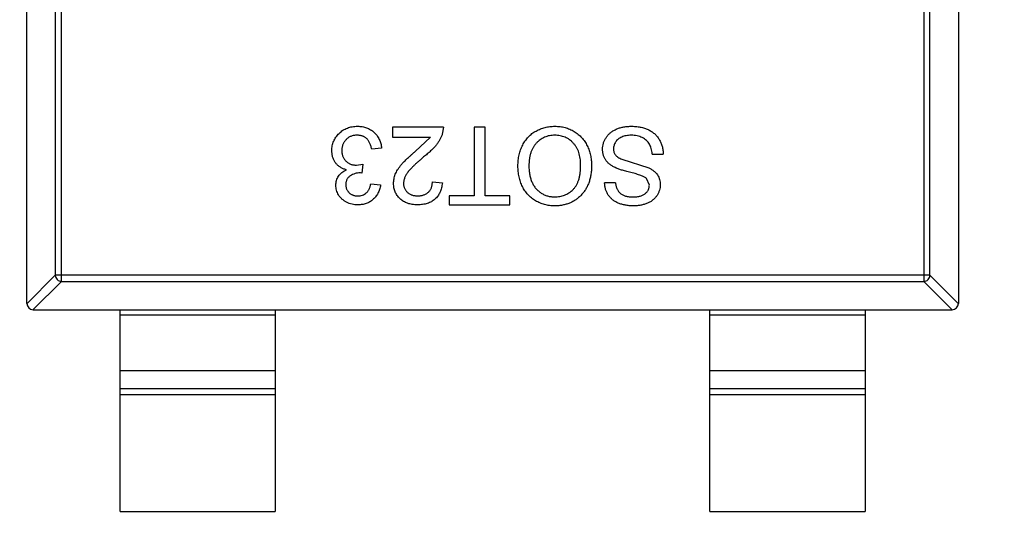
# Model space of a CAD drawing. Header units: inches. Extents: x 398 to 599, y 40 to 151.
# Tile 25 of 100: x 546.5 to 549.68, y 80.43 to 82.08. Entities that reach past the tile are written whole.
import ezdxf

# ---------------------------------------------------------------- set-up
doc = ezdxf.new("R2010")
doc.units = ezdxf.units.IN
doc.header["$LTSCALE"] = 1.21
doc.header["$MEASUREMENT"] = 0
doc.header["$PDMODE"] = 3
doc.header["$PDSIZE"] = 0.3125
doc.layers.get('0').update_dxf_attribs({"linetype": 'CONTINUOUS'})
doc.layers.get('Defpoints').update_dxf_attribs({"linetype": 'CONTINUOUS'})
doc.layers.add('DIM', color=3, linetype='CONTINUOUS')
doc.styles.get("Standard").update_dxf_attribs({"font": 'txt', "width": 0.8})
doc.dimstyles.get("Standard").update_dxf_attribs({"dimtxt": 0.15625, "dimasz": 0.1875, "dimexe": 0.125, "dimexo": 0.0625, "dimgap": 0.09, "dimtad": 0, "dimtih": 1, "dimtoh": 1, "dimzin": 4, "dimdsep": 46, "dimtxsty": 'Standard', "dimblk": '_FILLED', "dimblk1": '_FILLED', "dimblk2": '_FILLED', "dimcen": 0.09, "dimazin": 1, "dimtp": 0.01, "dimtm": 0.01, "dimtfac": 1, "dimtofl": 0, "dimtmove": 0, "dimatfit": 3, "dimldrblk": '_FILLED', "dimfxl": 1, "dimtolj": 1, "dimtzin": 4, "dimarcsym": 0})

# ---------------------------------------------------------------- blocks, each defined once
blk = doc.blocks.new('_FILLED')
at = {"color": 0, "linetype": 'ByBlock'}
blk.add_solid([(0, 0), (-1, 0.1667), (-1, -0.1667)], dxfattribs=at)
blk = doc.blocks.new('*D67')
at = {"layer": 'Defpoints', "color": 0}
for p in [(521.3768, 92.925), (527.3329, 92.925), (549.2812, 69.8553)]:
    blk.add_point(p, dxfattribs=at)
at = {"layer": 'DIM', "color": 0, "lineweight": -2}
for p, q in [((527.2704, 92.925), (521.2518, 92.925)), ((521.3768, 90.925), (521.3768, 84.5468)), ((521.3768, 71.8553), (521.3768, 78.2335)), ((549.2187, 69.8553), (521.2518, 69.8553))]:
    blk.add_line(p, q, dxfattribs=at)
at = {"layer": 'DIM', "color": 0, "lineweight": -2, "xscale": 2, "yscale": 2, "zscale": 2}
for p, rotation in [((521.3768, 92.925), 90), ((521.3768, 69.8553), 270)]:
    blk.add_blockref('_FILLED', p, dxfattribs=dict(at, rotation=rotation))
at = {"layer": 'DIM', "color": 0, "insert": (521.3768, 81.3902), "char_height": 2, "attachment_point": 5, "rotation": 90}
blk.add_mtext('\\A1;23.07', dxfattribs=at)
blk = doc.blocks.new('*D70')
at = {"layer": 'Defpoints', "color": 0}
for p in [(537.241, 87.005), (553.751, 68.4022), (537.241, 64.8591)]:
    blk.add_point(p, dxfattribs=at)
at = {"layer": 'DIM', "color": 0, "lineweight": -2}
for p, q in [((537.241, 86.9425), (537.241, 64.7341)), ((553.751, 68.3397), (553.751, 64.7341)), ((539.241, 64.8591), (542.7394, 64.8591)), ((551.751, 64.8591), (548.2527, 64.8591))]:
    blk.add_line(p, q, dxfattribs=at)
at = {"layer": 'DIM', "color": 0, "lineweight": -2, "xscale": 2, "yscale": 2, "zscale": 2, "rotation": 180}
blk.add_blockref('_FILLED', (537.241, 64.8591), dxfattribs=at)
at = {"layer": 'DIM', "color": 0, "lineweight": -2, "xscale": 2, "yscale": 2, "zscale": 2}
blk.add_blockref('_FILLED', (553.751, 64.8591), dxfattribs=at)
at = {"layer": 'DIM', "color": 0, "insert": (545.496, 64.8591), "char_height": 2, "attachment_point": 5}
blk.add_mtext('\\A1;16.51', dxfattribs=at)

msp = doc.modelspace()

# ---------------------------------------------------------------- linework, layer by layer
at = {"color": 7, "linetype": 'Continuous'}
for p, q in [((546.5279, 81.163), (546.5279, 82.823)), ((549.5279, 82.823), (549.5279, 81.163)), ((546.639, 81.2344), (546.639, 82.7515)), ((549.4168, 82.7515), (549.4168, 81.2344)), ((546.6193, 82.7318), (546.6193, 81.2541)), ((549.4365, 81.2541), (549.4365, 82.7318)), ((547.7057, 81.7311), (547.7057, 81.6991)), ((547.8692, 81.7311), (547.7057, 81.7311)), ((547.8692, 81.7311), (547.8658, 81.7089)), ((547.9686, 81.7311), (547.9686, 81.51)), ((548.0038, 81.7311), (547.9686, 81.7311)), ((548.0038, 81.51), (548.0038, 81.7311)), ((547.7057, 81.6991), (547.828, 81.6991)), ((547.7783, 81.6527), (547.828, 81.6991)), ((547.6705, 81.6638), (547.6384, 81.6606)), ((548.4439, 81.6281), (548.531, 81.6004)), ((548.5423, 81.6446), (548.5775, 81.6446)), ((547.5891, 81.6091), (547.6099, 81.6125)), ((547.6099, 81.6125), (547.6066, 81.5837)), ((547.6066, 81.5837), (547.602, 81.584)), ((548.5327, 81.5441), (548.5237, 81.5662)), ((547.6352, 81.5484), (547.6673, 81.5452)), ((547.8339, 81.5549), (547.866, 81.5516)), ((548.4237, 81.5516), (548.3884, 81.5516)), ((547.8884, 81.51), (547.8884, 81.4811)), ((547.9686, 81.51), (547.8884, 81.51)), ((548.0839, 81.51), (548.0038, 81.51)), ((548.0839, 81.4811), (548.0839, 81.51)), ((547.8884, 81.4811), (548.0839, 81.4811)), ((546.5279, 81.1627), (546.6193, 81.2541)), ((549.4365, 81.2541), (546.6193, 81.2541)), ((549.4365, 81.2541), (549.5279, 81.1627)), ((546.639, 81.2344), (546.5476, 81.143)), ((546.639, 81.2344), (549.4168, 81.2344)), ((549.5082, 81.143), (549.4168, 81.2344)), ((546.5479, 81.143), (549.5079, 81.143)), ((546.8279, 80.493), (546.8279, 81.143)), ((547.3279, 81.1252), (546.8279, 81.1252)), ((547.3279, 81.143), (547.3279, 80.493)), ((548.7279, 80.493), (548.7279, 81.143)), ((549.2279, 81.1252), (548.7279, 81.1252)), ((549.2279, 81.143), (549.2279, 80.493)), ((546.8279, 80.9469), (547.3279, 80.9469)), ((548.7279, 80.9469), (549.2279, 80.9469)), ((546.8279, 80.8889), (547.3279, 80.8889)), ((547.3279, 80.8691), (546.8279, 80.8691)), ((548.7279, 80.8889), (549.2279, 80.8889)), ((549.2279, 80.8691), (548.7279, 80.8691)), ((546.8279, 80.493), (547.3279, 80.493)), ((548.7279, 80.493), (549.2279, 80.493))]:
    msp.add_line(p, q, dxfattribs=at)
for centre, radius, start, end in [((553.751, 92.925), 23, 281.22586, 258.77532), ((553.751, 92.925), 22.75, 294.44334, 241.13427), ((546.5479, 81.163), 0.02, 180, 270), ((549.5079, 81.163), 0.02, 270, 0)]:
    msp.add_arc(centre, radius, start, end, dxfattribs=at)
for points, knots in [([(547.5102, 81.6559), (547.5103, 81.6586), (547.5104, 81.6639), (547.5115, 81.6717), (547.5134, 81.6791), (547.516, 81.6863), (547.5192, 81.6931), (547.5233, 81.6996), (547.5281, 81.7058), (547.5335, 81.7116), (547.5395, 81.717), (547.5459, 81.7216), (547.5528, 81.7256), (547.56, 81.7288), (547.5676, 81.7313), (547.5756, 81.7331), (547.584, 81.7341), (547.5898, 81.7343), (547.5927, 81.7343)], [0, 0, 0, 0, 0.063503, 0.124805, 0.18492, 0.244376, 0.303775, 0.364133, 0.425376, 0.488388, 0.551743, 0.61386, 0.67564, 0.737737, 0.800417, 0.864658, 0.930985, 1, 1, 1, 1]), ([(547.5927, 81.7343), (547.5953, 81.7343), (547.6005, 81.7342), (547.6081, 81.7332), (547.6153, 81.7317), (547.6222, 81.7295), (547.6287, 81.7268), (547.6349, 81.7234), (547.6408, 81.7194), (547.6463, 81.7148), (547.6513, 81.7097), (547.6558, 81.7042), (547.6596, 81.6984), (547.663, 81.6922), (547.6658, 81.6856), (547.6679, 81.6787), (547.6696, 81.6714), (547.6702, 81.6664), (547.6705, 81.6638)], [0, 0, 0, 0, 0.067794, 0.133464, 0.196934, 0.258481, 0.319787, 0.380431, 0.44099, 0.502867, 0.564806, 0.625526, 0.685604, 0.746041, 0.807347, 0.869717, 0.93379, 1, 1, 1, 1]), ([(548.1096, 81.6065), (548.1096, 81.6096), (548.1097, 81.6158), (548.1104, 81.6248), (548.1117, 81.6336), (548.1133, 81.6422), (548.1155, 81.6505), (548.118, 81.6586), (548.1212, 81.6664), (548.1247, 81.674), (548.1287, 81.6812), (548.1331, 81.688), (548.1379, 81.6943), (548.1431, 81.7002), (548.1487, 81.7056), (548.1547, 81.7106), (548.1611, 81.7151), (548.1679, 81.7191), (548.175, 81.7227), (548.1822, 81.7258), (548.1895, 81.7285), (548.197, 81.7306), (548.2046, 81.7323), (548.2123, 81.7335), (548.2202, 81.7342), (548.2255, 81.7343), (548.2282, 81.7343)], [0, 0, 0, 0, 0.04756, 0.093962, 0.139112, 0.183626, 0.227457, 0.270703, 0.313611, 0.35626, 0.398366, 0.439557, 0.480045, 0.519888, 0.559658, 0.599421, 0.639208, 0.679668, 0.72002, 0.759859, 0.79956, 0.839199, 0.878956, 0.918794, 0.959083, 1, 1, 1, 1]), ([(548.2282, 81.7343), (548.231, 81.7343), (548.2367, 81.7342), (548.2451, 81.7334), (548.2533, 81.7321), (548.2613, 81.7302), (548.269, 81.7278), (548.2765, 81.7249), (548.2838, 81.7215), (548.2908, 81.7176), (548.2975, 81.7131), (548.3037, 81.7083), (548.3096, 81.7031), (548.315, 81.6975), (548.3201, 81.6916), (548.3247, 81.6852), (548.3289, 81.6784), (548.3326, 81.6713), (548.336, 81.664), (548.3388, 81.6565), (548.3413, 81.6489), (548.3433, 81.6412), (548.3448, 81.6334), (548.3459, 81.6255), (548.3467, 81.6175), (548.3467, 81.6121), (548.3468, 81.6094)], [0, 0, 0, 0, 0.044697, 0.088534, 0.131409, 0.173814, 0.215715, 0.257247, 0.298848, 0.340604, 0.382029, 0.42297, 0.463632, 0.504048, 0.544591, 0.584964, 0.626265, 0.667979, 0.709943, 0.751382, 0.792619, 0.833948, 0.875008, 0.916446, 0.957907, 1, 1, 1, 1]), ([(548.382, 81.6602), (548.3821, 81.6634), (548.3824, 81.6699), (548.3846, 81.6795), (548.3881, 81.6888), (548.3922, 81.6961), (548.3961, 81.7017), (548.3994, 81.7058), (548.403, 81.7095), (548.4069, 81.713), (548.4111, 81.7163), (548.4156, 81.7193), (548.4204, 81.7221), (548.4272, 81.7256), (548.4363, 81.7291), (548.4479, 81.7321), (548.4601, 81.734), (548.4685, 81.7342), (548.4728, 81.7343)], [0, 0, 0, 0, 0.074816, 0.148535, 0.223872, 0.301297, 0.340894, 0.38034, 0.420127, 0.45995, 0.500831, 0.541907, 0.584439, 0.62808, 0.717267, 0.80786, 0.901925, 1, 1, 1, 1]), ([(548.4728, 81.7343), (548.4755, 81.7343), (548.4809, 81.7343), (548.4887, 81.7337), (548.4962, 81.733), (548.5034, 81.7318), (548.5102, 81.7303), (548.5167, 81.7285), (548.5229, 81.7264), (548.5287, 81.724), (548.5342, 81.7211), (548.5394, 81.7181), (548.5443, 81.7146), (548.5488, 81.7107), (548.5532, 81.7067), (548.5571, 81.7022), (548.5608, 81.6974), (548.5641, 81.6923), (548.5671, 81.6869), (548.5698, 81.6814), (548.572, 81.6757), (548.5739, 81.6698), (548.5754, 81.6638), (548.5765, 81.6575), (548.5773, 81.6511), (548.5774, 81.6468), (548.5775, 81.6446)], [0, 0, 0, 0, 0.052493, 0.102825, 0.151397, 0.198033, 0.242876, 0.285999, 0.327849, 0.368395, 0.407852, 0.446838, 0.485166, 0.523341, 0.561602, 0.59992, 0.638496, 0.677791, 0.71729, 0.756605, 0.796068, 0.835886, 0.875714, 0.916263, 0.95776, 1, 1, 1, 1]), ([(547.5915, 81.7055), (547.5897, 81.7055), (547.5862, 81.7054), (547.581, 81.7047), (547.576, 81.7036), (547.5714, 81.702), (547.5671, 81.7), (547.563, 81.6975), (547.5592, 81.6946), (547.5557, 81.6912), (547.5526, 81.6875), (547.5498, 81.6836), (547.5475, 81.6795), (547.5455, 81.6752), (547.5441, 81.6706), (547.543, 81.6658), (547.5424, 81.6608), (547.5423, 81.6574), (547.5423, 81.6557)], [0, 0, 0, 0, 0.069461, 0.135658, 0.19962, 0.261651, 0.322053, 0.38234, 0.443223, 0.50493, 0.56682, 0.6276, 0.687476, 0.747351, 0.808174, 0.870133, 0.933721, 1, 1, 1, 1]), ([(547.6384, 81.6606), (547.638, 81.6625), (547.6372, 81.6663), (547.6356, 81.6716), (547.6339, 81.6766), (547.6318, 81.681), (547.6298, 81.6852), (547.6274, 81.6888), (547.6248, 81.6921), (547.6221, 81.695), (547.6191, 81.6975), (547.6159, 81.6997), (547.6124, 81.7015), (547.6087, 81.7029), (547.6047, 81.7041), (547.6006, 81.7049), (547.5961, 81.7054), (547.5931, 81.7055), (547.5915, 81.7055)], [0, 0, 0, 0, 0.082566, 0.15976, 0.233155, 0.301356, 0.365752, 0.426437, 0.484185, 0.539549, 0.593156, 0.647048, 0.701446, 0.757, 0.81384, 0.873058, 0.934963, 1, 1, 1, 1]), ([(547.8658, 81.7089), (547.8648, 81.706), (547.8626, 81.7), (547.8582, 81.6914), (547.8531, 81.6828), (547.8481, 81.6759), (547.8435, 81.6703), (547.8396, 81.666), (547.8354, 81.6615), (547.8307, 81.657), (547.8257, 81.6523), (547.8202, 81.6474), (547.8144, 81.6425), (547.8103, 81.6393), (547.8082, 81.6376)], [0, 0, 0, 0, 0.100388, 0.204407, 0.310686, 0.422157, 0.480685, 0.543238, 0.6095, 0.679555, 0.753841, 0.831641, 0.913813, 1, 1, 1, 1]), ([(548.2283, 81.7055), (548.2253, 81.7054), (548.2195, 81.7053), (548.211, 81.7041), (548.2028, 81.702), (548.1951, 81.6992), (548.1878, 81.6955), (548.1808, 81.6911), (548.1743, 81.6857), (548.1682, 81.6797), (548.1627, 81.6729), (548.1578, 81.6654), (548.1539, 81.6572), (548.1505, 81.6483), (548.148, 81.6387), (548.1461, 81.6285), (548.145, 81.6176), (548.1449, 81.6101), (548.1448, 81.6063)], [0, 0, 0, 0, 0.061055, 0.119545, 0.176806, 0.232956, 0.288583, 0.344667, 0.401662, 0.46054, 0.520477, 0.581213, 0.643431, 0.707961, 0.775371, 0.846414, 0.921152, 1, 1, 1, 1]), ([(548.3115, 81.6098), (548.3114, 81.6134), (548.3113, 81.6205), (548.3101, 81.6307), (548.3083, 81.6404), (548.3058, 81.6496), (548.3024, 81.658), (548.2983, 81.666), (548.2935, 81.6733), (548.288, 81.68), (548.2819, 81.686), (548.2753, 81.6912), (548.2684, 81.6956), (548.2611, 81.6992), (548.2535, 81.702), (548.2454, 81.704), (548.237, 81.7053), (548.2312, 81.7054), (548.2283, 81.7055)], [0, 0, 0, 0, 0.075964, 0.148125, 0.217201, 0.2833, 0.347202, 0.4093, 0.470426, 0.531588, 0.591739, 0.650258, 0.707303, 0.764208, 0.821148, 0.879119, 0.938423, 1, 1, 1, 1]), ([(548.4744, 81.7055), (548.4715, 81.7054), (548.466, 81.7053), (548.4581, 81.7041), (548.4506, 81.7024), (548.4437, 81.6997), (548.4374, 81.6966), (548.432, 81.6927), (548.4273, 81.6883), (548.4237, 81.6834), (548.4208, 81.6782), (548.4188, 81.6728), (548.4175, 81.6674), (548.4173, 81.6637), (548.4173, 81.6619)], [0, 0, 0, 0, 0.105584, 0.205868, 0.300947, 0.393002, 0.480949, 0.562874, 0.641461, 0.717742, 0.791772, 0.862716, 0.931777, 1, 1, 1, 1]), ([(548.5423, 81.6446), (548.5419, 81.6478), (548.5411, 81.6538), (548.5391, 81.6625), (548.5364, 81.6702), (548.533, 81.6772), (548.5286, 81.6833), (548.5233, 81.6889), (548.5169, 81.6936), (548.5097, 81.6979), (548.5016, 81.7013), (548.4929, 81.7037), (548.4838, 81.7052), (548.4776, 81.7054), (548.4744, 81.7055)], [0, 0, 0, 0, 0.093796, 0.180188, 0.260363, 0.334847, 0.407093, 0.481448, 0.559271, 0.64227, 0.728586, 0.815978, 0.906035, 1, 1, 1, 1]), ([(548.4254, 81.5997), (548.4236, 81.6006), (548.4201, 81.6022), (548.4151, 81.605), (548.4104, 81.6078), (548.4061, 81.6109), (548.4022, 81.6142), (548.3986, 81.6176), (548.3954, 81.6211), (548.3926, 81.6249), (548.3901, 81.6288), (548.3879, 81.6329), (548.3861, 81.6371), (548.3846, 81.6414), (548.3835, 81.6459), (548.3826, 81.6505), (548.3821, 81.6553), (548.382, 81.6585), (548.382, 81.6602)], [0, 0, 0, 0, 0.074931, 0.147078, 0.216364, 0.282503, 0.346688, 0.408836, 0.469262, 0.528432, 0.587001, 0.644416, 0.702189, 0.759767, 0.81849, 0.877633, 0.93802, 1, 1, 1, 1]), ([(548.4173, 81.6619), (548.4174, 81.6601), (548.4175, 81.6565), (548.4186, 81.6514), (548.4206, 81.6467), (548.4233, 81.6422), (548.427, 81.6381), (548.4316, 81.6344), (548.4374, 81.631), (548.4417, 81.6291), (548.4439, 81.6281)], [0, 0, 0, 0, 0.117768, 0.230176, 0.339843, 0.450625, 0.566943, 0.696021, 0.839438, 1, 1, 1, 1]), ([(547.5571, 81.5943), (547.5553, 81.5947), (547.5518, 81.5956), (547.5468, 81.5974), (547.542, 81.5996), (547.5375, 81.602), (547.5334, 81.6049), (547.5295, 81.6081), (547.5259, 81.6117), (547.5227, 81.6155), (547.5197, 81.6196), (547.5172, 81.6241), (547.5151, 81.6288), (547.5132, 81.6337), (547.5119, 81.6389), (547.511, 81.6444), (547.5103, 81.6501), (547.5103, 81.6539), (547.5102, 81.6559)], [0, 0, 0, 0, 0.065828, 0.128938, 0.190858, 0.251186, 0.310974, 0.37005, 0.429672, 0.489507, 0.549975, 0.610075, 0.670915, 0.732909, 0.796711, 0.861825, 0.929892, 1, 1, 1, 1]), ([(547.5423, 81.6557), (547.5423, 81.654), (547.5424, 81.6508), (547.543, 81.646), (547.544, 81.6415), (547.5455, 81.6372), (547.5474, 81.6331), (547.5496, 81.6293), (547.5524, 81.6256), (547.5554, 81.6223), (547.5588, 81.6192), (547.5625, 81.6165), (547.5664, 81.6142), (547.5705, 81.6124), (547.5748, 81.6109), (547.5794, 81.6099), (547.5842, 81.6092), (547.5875, 81.6092), (547.5891, 81.6091)], [0, 0, 0, 0, 0.067051, 0.13118, 0.193722, 0.254499, 0.314763, 0.375117, 0.436023, 0.498297, 0.560571, 0.621619, 0.681973, 0.742853, 0.804272, 0.867473, 0.932273, 1, 1, 1, 1]), ([(547.7089, 81.5501), (547.709, 81.5526), (547.7091, 81.5576), (547.7102, 81.565), (547.7121, 81.5723), (547.7145, 81.5796), (547.7178, 81.587), (547.7221, 81.5945), (547.7273, 81.6022), (547.7323, 81.6087), (547.737, 81.6142), (547.7412, 81.6187), (547.746, 81.6235), (547.7512, 81.6287), (547.7572, 81.6342), (547.7637, 81.6401), (547.7708, 81.6463), (547.7757, 81.6505), (547.7783, 81.6527)], [0, 0, 0, 0, 0.057945, 0.116018, 0.174826, 0.234683, 0.296827, 0.364061, 0.436192, 0.51426, 0.556976, 0.604856, 0.657675, 0.715751, 0.77884, 0.847501, 0.921228, 1, 1, 1, 1]), ([(547.8082, 81.6376), (547.805, 81.6349), (547.7988, 81.6297), (547.79, 81.622), (547.782, 81.6148), (547.7749, 81.608), (547.7687, 81.6018), (547.7632, 81.596), (547.7585, 81.5908), (547.7546, 81.5859), (547.7514, 81.5813), (547.7486, 81.5767), (547.7463, 81.5723), (547.7444, 81.5678), (547.7428, 81.5634), (547.7418, 81.5591), (547.7411, 81.5547), (547.741, 81.5519), (547.741, 81.5504)], [0, 0, 0, 0, 0.11141, 0.214526, 0.309417, 0.396087, 0.474284, 0.544374, 0.60642, 0.660582, 0.709794, 0.756451, 0.800767, 0.843168, 0.884295, 0.923885, 0.962359, 1, 1, 1, 1]), ([(547.523, 81.5447), (547.5231, 81.5473), (547.5234, 81.5524), (547.525, 81.5599), (547.5278, 81.567), (547.5315, 81.5737), (547.5364, 81.5799), (547.5423, 81.5855), (547.5493, 81.5904), (547.5545, 81.5929), (547.5571, 81.5943)], [0, 0, 0, 0, 0.121951, 0.240787, 0.35855, 0.479066, 0.601519, 0.727551, 0.859932, 1, 1, 1, 1]), ([(548.228, 81.4779), (548.2252, 81.478), (548.2196, 81.4781), (548.2113, 81.4788), (548.2032, 81.4801), (548.1954, 81.4819), (548.1877, 81.4843), (548.1803, 81.487), (548.1731, 81.4904), (548.1661, 81.4943), (548.1594, 81.4986), (548.1531, 81.5033), (548.1472, 81.5084), (548.1417, 81.5139), (548.1367, 81.5199), (548.132, 81.5262), (548.1278, 81.5329), (548.124, 81.5401), (548.1206, 81.5475), (548.1177, 81.5552), (548.1152, 81.5632), (548.1131, 81.5714), (548.1116, 81.5798), (548.1104, 81.5885), (548.1097, 81.5974), (548.1096, 81.6035), (548.1096, 81.6065)], [0, 0, 0, 0, 0.043099, 0.085587, 0.126908, 0.167967, 0.20845, 0.249025, 0.289281, 0.33001, 0.370598, 0.410466, 0.450033, 0.489688, 0.529116, 0.569037, 0.609703, 0.650759, 0.692509, 0.734219, 0.776707, 0.819552, 0.863351, 0.907839, 0.953334, 1, 1, 1, 1]), ([(548.1448, 81.6063), (548.1449, 81.6038), (548.1449, 81.599), (548.1455, 81.5918), (548.1462, 81.5849), (548.1472, 81.5782), (548.1487, 81.5718), (548.1504, 81.5655), (548.1525, 81.5596), (548.1548, 81.5539), (548.1575, 81.5484), (548.1604, 81.5433), (548.1637, 81.5385), (548.1672, 81.5339), (548.1711, 81.5298), (548.1752, 81.5259), (548.1796, 81.5223), (548.1843, 81.5191), (548.1892, 81.5162), (548.1943, 81.5137), (548.1995, 81.5115), (548.2049, 81.5098), (548.2104, 81.5085), (548.2161, 81.5074), (548.2219, 81.5069), (548.2258, 81.5068), (548.2278, 81.5068)], [0, 0, 0, 0, 0.050852, 0.099752, 0.147438, 0.194086, 0.239171, 0.28334, 0.326577, 0.368936, 0.410572, 0.451051, 0.490877, 0.530044, 0.568937, 0.607578, 0.64642, 0.685679, 0.724799, 0.763513, 0.802173, 0.84074, 0.879649, 0.919071, 0.959098, 1, 1, 1, 1]), ([(548.2278, 81.5068), (548.2306, 81.5068), (548.2362, 81.5069), (548.2443, 81.5082), (548.2522, 81.51), (548.2598, 81.5125), (548.267, 81.5159), (548.274, 81.5201), (548.2806, 81.5249), (548.287, 81.5305), (548.2929, 81.5369), (548.2979, 81.5444), (548.3021, 81.5529), (548.3056, 81.5624), (548.3083, 81.5729), (548.3101, 81.5843), (548.3113, 81.5967), (548.3114, 81.6054), (548.3115, 81.6098)], [0, 0, 0, 0, 0.055943, 0.110382, 0.164048, 0.216759, 0.269601, 0.323009, 0.377581, 0.433449, 0.490922, 0.550625, 0.613117, 0.679861, 0.751358, 0.828261, 0.910795, 1, 1, 1, 1]), ([(548.3468, 81.6094), (548.3467, 81.6044), (548.3465, 81.5947), (548.3449, 81.5804), (548.3424, 81.5671), (548.3387, 81.5545), (548.334, 81.5428), (548.3284, 81.5319), (548.3215, 81.5219), (548.3138, 81.5127), (548.3052, 81.5046), (548.296, 81.4974), (548.2861, 81.4914), (548.2757, 81.4864), (548.2646, 81.4826), (548.2529, 81.4799), (548.2407, 81.4782), (548.2323, 81.478), (548.228, 81.4779)], [0, 0, 0, 0, 0.075226, 0.146575, 0.2145, 0.27953, 0.342403, 0.403496, 0.463762, 0.523864, 0.583252, 0.641302, 0.698898, 0.756295, 0.814628, 0.874325, 0.935783, 1, 1, 1, 1]), ([(548.5237, 81.5662), (548.5228, 81.5669), (548.5209, 81.5685), (548.5173, 81.5707), (548.5129, 81.5729), (548.5076, 81.5751), (548.5014, 81.5773), (548.4943, 81.5795), (548.4864, 81.5818), (548.4778, 81.5839), (548.4691, 81.5861), (548.4608, 81.5882), (548.4532, 81.5903), (548.4463, 81.5923), (548.4401, 81.5942), (548.4346, 81.5961), (548.4297, 81.5979), (548.4268, 81.5991), (548.4254, 81.5997)], [0, 0, 0, 0, 0.032743, 0.07241, 0.119611, 0.174673, 0.237345, 0.308352, 0.38763, 0.474784, 0.563332, 0.645136, 0.720203, 0.789134, 0.851497, 0.907331, 0.956969, 1, 1, 1, 1]), ([(548.531, 81.6004), (548.5339, 81.5988), (548.5396, 81.5958), (548.5473, 81.5903), (548.5537, 81.5842), (548.5589, 81.5775), (548.563, 81.5704), (548.5658, 81.5627), (548.5676, 81.5547), (548.5678, 81.5492), (548.5679, 81.5464)], [0, 0, 0, 0, 0.144805, 0.279512, 0.406394, 0.527502, 0.645393, 0.761885, 0.878942, 1, 1, 1, 1]), ([(547.602, 81.584), (547.599, 81.5839), (547.5932, 81.5837), (547.5848, 81.5819), (547.5768, 81.579), (547.5706, 81.5755), (547.5661, 81.5723), (547.5632, 81.5694), (547.5606, 81.5663), (547.5586, 81.5627), (547.557, 81.5589), (547.5559, 81.5548), (547.5552, 81.5504), (547.5551, 81.5473), (547.5551, 81.5457)], [0, 0, 0, 0, 0.129789, 0.254605, 0.378435, 0.50292, 0.565018, 0.624848, 0.683448, 0.742765, 0.802757, 0.86522, 0.930779, 1, 1, 1, 1]), ([(547.5942, 81.4811), (547.5909, 81.4812), (547.5845, 81.4814), (547.5751, 81.4831), (547.566, 81.4858), (547.5575, 81.4896), (547.5496, 81.4942), (547.5426, 81.4997), (547.5366, 81.506), (547.5318, 81.513), (547.5279, 81.5206), (547.5251, 81.5284), (547.5234, 81.5365), (547.5231, 81.5419), (547.523, 81.5447)], [0, 0, 0, 0, 0.092054, 0.181008, 0.26913, 0.357137, 0.443549, 0.526433, 0.607453, 0.688385, 0.767854, 0.845531, 0.922529, 1, 1, 1, 1]), ([(547.5551, 81.5457), (547.5551, 81.5445), (547.5552, 81.542), (547.5557, 81.5383), (547.5565, 81.5349), (547.5577, 81.5316), (547.5592, 81.5285), (547.5611, 81.5255), (547.5632, 81.5227), (547.5657, 81.5201), (547.5684, 81.5177), (547.5714, 81.5157), (547.5746, 81.5139), (547.5779, 81.5125), (547.5815, 81.5114), (547.5852, 81.5106), (547.5891, 81.51), (547.5918, 81.51), (547.5932, 81.51)], [0, 0, 0, 0, 0.065093, 0.127304, 0.188122, 0.247131, 0.306077, 0.365678, 0.426103, 0.487841, 0.550317, 0.611805, 0.672737, 0.734883, 0.79768, 0.862475, 0.929775, 1, 1, 1, 1]), ([(547.5932, 81.51), (547.5958, 81.5101), (547.601, 81.5103), (547.6084, 81.5122), (547.6152, 81.5152), (547.6201, 81.5187), (547.6237, 81.5221), (547.6261, 81.525), (547.6282, 81.5282), (547.6301, 81.5316), (547.6318, 81.5354), (547.6333, 81.5395), (547.6344, 81.5438), (547.6349, 81.5469), (547.6352, 81.5484)], [0, 0, 0, 0, 0.127797, 0.246795, 0.362284, 0.477652, 0.536237, 0.59559, 0.656344, 0.719085, 0.784349, 0.852876, 0.924551, 1, 1, 1, 1]), ([(547.6673, 81.5452), (547.6668, 81.5428), (547.6658, 81.5379), (547.6638, 81.5309), (547.6613, 81.5243), (547.6584, 81.5182), (547.6551, 81.5124), (547.6513, 81.5071), (547.6471, 81.5023), (547.6425, 81.4978), (547.6375, 81.4939), (547.6322, 81.4905), (547.6266, 81.4876), (547.6207, 81.4853), (547.6144, 81.4834), (547.6079, 81.4821), (547.6011, 81.4813), (547.5965, 81.4812), (547.5942, 81.4811)], [0, 0, 0, 0, 0.071036, 0.139343, 0.204958, 0.268332, 0.330129, 0.390664, 0.450861, 0.510587, 0.570374, 0.629455, 0.687994, 0.747581, 0.807839, 0.870034, 0.93381, 1, 1, 1, 1]), ([(547.7859, 81.4811), (547.783, 81.4812), (547.7773, 81.4813), (547.7691, 81.4823), (547.7614, 81.4838), (547.7541, 81.4859), (547.7473, 81.4888), (547.7409, 81.4922), (547.735, 81.4962), (547.7296, 81.5009), (547.7248, 81.5059), (547.7205, 81.5114), (547.717, 81.5171), (547.714, 81.5231), (547.7117, 81.5295), (547.7101, 81.5361), (547.7091, 81.543), (547.709, 81.5477), (547.7089, 81.5501)], [0, 0, 0, 0, 0.074712, 0.145539, 0.213339, 0.278615, 0.342094, 0.40389, 0.465063, 0.526577, 0.587328, 0.64638, 0.704345, 0.761672, 0.819418, 0.878039, 0.937796, 1, 1, 1, 1]), ([(547.741, 81.5504), (547.741, 81.549), (547.7411, 81.5463), (547.7417, 81.5422), (547.7426, 81.5384), (547.7441, 81.5347), (547.7458, 81.5311), (547.7481, 81.5278), (547.7506, 81.5246), (547.7536, 81.5216), (547.7568, 81.5189), (547.7604, 81.5165), (547.7641, 81.5145), (547.7682, 81.5128), (547.7724, 81.5116), (547.7769, 81.5107), (547.7817, 81.5101), (547.7849, 81.51), (547.7866, 81.51)], [0, 0, 0, 0, 0.061762, 0.121174, 0.179421, 0.236843, 0.294322, 0.353191, 0.412721, 0.474522, 0.537057, 0.599591, 0.662367, 0.725246, 0.790316, 0.857724, 0.927232, 1, 1, 1, 1]), ([(547.866, 81.5516), (547.8657, 81.5489), (547.865, 81.5434), (547.8634, 81.5355), (547.8612, 81.5282), (547.8585, 81.5214), (547.8552, 81.515), (547.8514, 81.5092), (547.8469, 81.5039), (547.842, 81.4991), (547.8366, 81.4949), (547.8306, 81.4912), (547.8243, 81.4881), (547.8174, 81.4855), (547.8102, 81.4836), (547.8025, 81.4822), (547.7943, 81.4813), (547.7887, 81.4812), (547.7859, 81.4811)], [0, 0, 0, 0, 0.070675, 0.137493, 0.201473, 0.262869, 0.32255, 0.380737, 0.43822, 0.495487, 0.553484, 0.611346, 0.670644, 0.731587, 0.794183, 0.859445, 0.928208, 1, 1, 1, 1]), ([(547.7866, 81.51), (547.7883, 81.51), (547.7917, 81.5101), (547.7967, 81.5107), (547.8014, 81.5115), (547.8058, 81.5129), (547.81, 81.5145), (547.8139, 81.5166), (547.8176, 81.519), (547.821, 81.5218), (547.824, 81.525), (547.8267, 81.5284), (547.8289, 81.5321), (547.8307, 81.5361), (547.8321, 81.5404), (547.8332, 81.5449), (547.8338, 81.5498), (547.8339, 81.5531), (547.8339, 81.5549)], [0, 0, 0, 0, 0.070696, 0.138358, 0.20337, 0.2657, 0.327256, 0.386512, 0.445858, 0.505173, 0.56378, 0.622343, 0.680824, 0.739795, 0.800801, 0.864239, 0.930631, 1, 1, 1, 1]), ([(548.4811, 81.4779), (548.4767, 81.478), (548.468, 81.4782), (548.4554, 81.4799), (548.4437, 81.4827), (548.4345, 81.4859), (548.4277, 81.4891), (548.4229, 81.4916), (548.4184, 81.4945), (548.4142, 81.4976), (548.4103, 81.501), (548.4068, 81.5047), (548.4034, 81.5086), (548.3995, 81.5141), (548.3953, 81.5215), (548.3917, 81.5311), (548.3892, 81.5411), (548.3887, 81.5481), (548.3884, 81.5516)], [0, 0, 0, 0, 0.100475, 0.195644, 0.286083, 0.372983, 0.415026, 0.456052, 0.495939, 0.535566, 0.574087, 0.612519, 0.651081, 0.689513, 0.766237, 0.84235, 0.919974, 1, 1, 1, 1]), ([(548.4237, 81.5516), (548.4239, 81.5499), (548.4243, 81.5464), (548.4254, 81.5413), (548.427, 81.5366), (548.4287, 81.5322), (548.4309, 81.5282), (548.4334, 81.5244), (548.4363, 81.5211), (548.4396, 81.5181), (548.4432, 81.5154), (548.4472, 81.5131), (548.4517, 81.5111), (548.4565, 81.5095), (548.4617, 81.5083), (548.4674, 81.5074), (548.4734, 81.5069), (548.4776, 81.5068), (548.4797, 81.5068)], [0, 0, 0, 0, 0.067155, 0.131403, 0.192732, 0.251253, 0.307704, 0.362699, 0.417778, 0.472304, 0.527873, 0.58523, 0.645057, 0.707952, 0.774434, 0.84494, 0.920404, 1, 1, 1, 1]), ([(548.4797, 81.5068), (548.4819, 81.5068), (548.4862, 81.5068), (548.4925, 81.5074), (548.4982, 81.5082), (548.5035, 81.5094), (548.5083, 81.511), (548.5127, 81.5128), (548.5166, 81.5151), (548.52, 81.5176), (548.523, 81.5205), (548.5255, 81.5234), (548.5278, 81.5265), (548.5296, 81.5297), (548.531, 81.5331), (548.5319, 81.5367), (548.5326, 81.5403), (548.5326, 81.5428), (548.5327, 81.5441)], [0, 0, 0, 0, 0.091511, 0.177143, 0.257108, 0.331198, 0.400592, 0.465625, 0.526973, 0.585443, 0.641399, 0.695044, 0.746782, 0.796959, 0.847545, 0.897439, 0.947649, 1, 1, 1, 1]), ([(548.5679, 81.5464), (548.5678, 81.5433), (548.5676, 81.5371), (548.5655, 81.5281), (548.5621, 81.5194), (548.5583, 81.5125), (548.5546, 81.5072), (548.5515, 81.5035), (548.548, 81.5), (548.5443, 81.4968), (548.5403, 81.4938), (548.536, 81.491), (548.5313, 81.4886), (548.5247, 81.4855), (548.5159, 81.4825), (548.5048, 81.4798), (548.4931, 81.4783), (548.4852, 81.478), (548.4811, 81.4779)], [0, 0, 0, 0, 0.074995, 0.149165, 0.223664, 0.300412, 0.33957, 0.378921, 0.418096, 0.45823, 0.498427, 0.539708, 0.582216, 0.625824, 0.715481, 0.807384, 0.901634, 1, 1, 1, 1]), ([(546.6193, 81.2541), (546.6194, 81.2515), (546.6205, 81.2465), (546.6249, 81.24), (546.6314, 81.2356), (546.6365, 81.2345), (546.639, 81.2344)], [0, 0, 0, 0, 0.249032, 0.5, 0.750968, 1, 1, 1, 1]), ([(549.4168, 81.2344), (549.4193, 81.2345), (549.4244, 81.2356), (549.4308, 81.24), (549.4352, 81.2465), (549.4364, 81.2515), (549.4365, 81.2541)], [0, 0, 0, 0, 0.249032, 0.5, 0.750968, 1, 1, 1, 1])]:
    msp.add_open_spline(points, degree=3, knots=knots, dxfattribs=at)

# ---------------------------------------------------------------- dimensions: what is measured, and where the dimension line sits
at = {"layer": 'DIM'}
dim = msp.add_linear_dim(base=(521.3768, 92.925), p1=(549.2812, 69.8553), p2=(527.3329, 92.925), angle=90, dimstyle='Standard', override={"dimtxt": 2, "dimasz": 2, "dimtih": 0, "dimtoh": 0, "dimzin": 0, "dimcen": 0.198, "dimadec": 0, "dimazin": 0, "dimtp": 0, "dimtm": 0, "dimtdec": 4, "dimtzin": 0}, dxfattribs=at)
dim.commit()
dim.dimension.update_dxf_attribs({"geometry": '*D67', "text_midpoint": (521.3768, 81.3902)})
dim = msp.add_linear_dim(base=(537.241, 64.8591), p1=(553.751, 68.4022), p2=(537.241, 87.005), dimstyle='Standard', override={"dimtxt": 2, "dimasz": 2, "dimtih": 0, "dimtoh": 0, "dimzin": 0, "dimcen": 0.198, "dimadec": 0, "dimazin": 0, "dimtp": 0, "dimtm": 0, "dimtdec": 4, "dimtzin": 0}, dxfattribs=at)
dim.commit()
dim.dimension.update_dxf_attribs({"geometry": '*D70', "text_midpoint": (545.496, 64.8591)})

doc.saveas('drawing.dxf')
